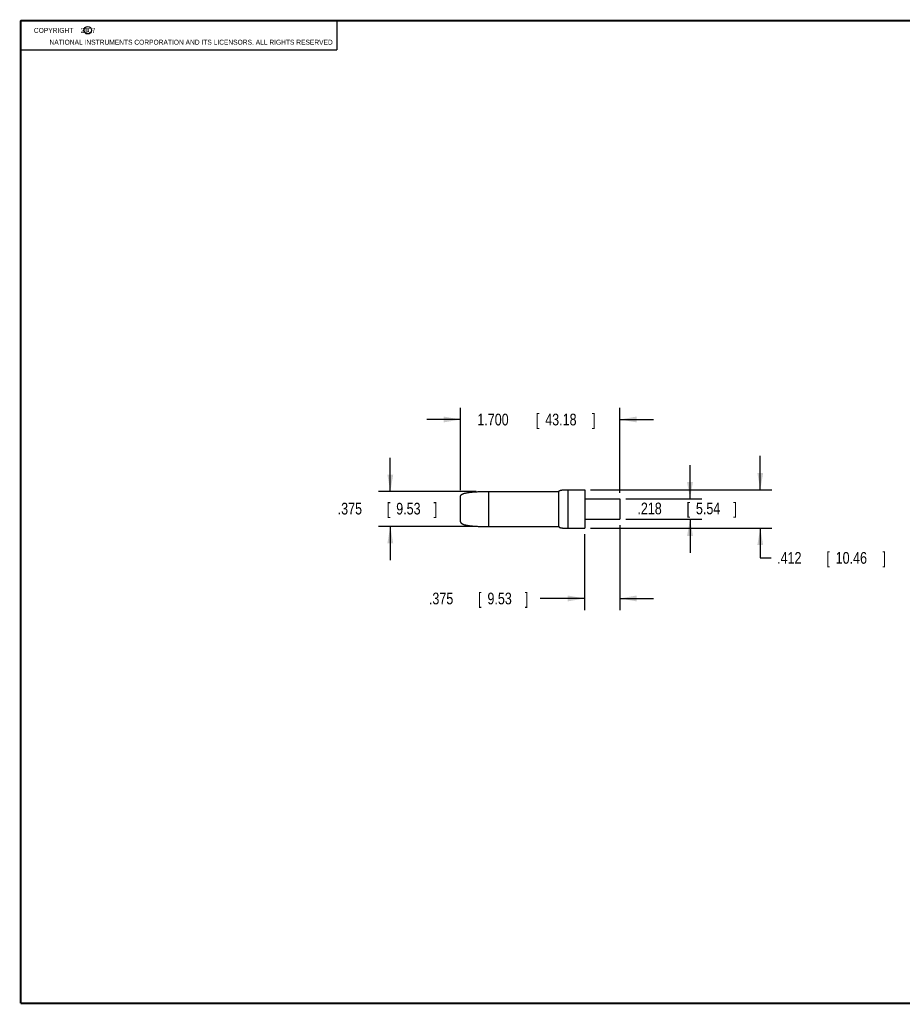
# Model space of a CAD drawing. Header units: inches. Extents: x 0.2 to 16.8, y 0.1 to 10.8.
# Tile 1 of 9: x 0.2 to 9.7, y 0.2 to 10.8. Entities that reach past the tile are written whole.
import ezdxf

# ---------------------------------------------------------------- set-up
doc = ezdxf.new("R2010")
doc.units = ezdxf.units.IN
doc.header["$LTSCALE"] = 0.935
doc.header["$MEASUREMENT"] = 0
doc.layers.get('0').update_dxf_attribs({"linetype": 'CONTINUOUS'})
doc.layers.add('DIMENSIONS', color=7, linetype='CONTINUOUS')
doc.styles.get("Standard").update_dxf_attribs({"font": 'txt', "width": 0.8})
doc.dimstyles.new('DIMSTYLE_1', dxfattribs={"dimtxt": 0.125, "dimasz": 0.18, "dimexe": 0.18, "dimexo": 0.0625, "dimgap": 0.09, "dimtad": 0, "dimtih": 1, "dimtoh": 1, "dimdec": 3, "dimzin": 4, "dimdsep": 46, "dimtxsty": 'STANDARD', "dimblk": '_FILLED', "dimblk1": '_FILLED', "dimblk2": '_FILLED', "dimcen": 0.09, "dimadec": 0, "dimazin": 0, "dimtp": 0.01, "dimtm": 0.01, "dimtfac": 1, "dimtdec": 3, "dimtofl": 0, "dimtmove": 0, "dimatfit": 3, "dimldrblk": '_FILLED', "dimfxl": 1, "dimtolj": 1, "dimtzin": 4, "dimarcsym": 0})

# ---------------------------------------------------------------- blocks, each defined once
blk = doc.blocks.new('_FILLED')
at = {"color": 0, "linetype": 'BYBLOCK'}
blk.add_solid([(0, 0), (-1, 0.174), (-1, -0.174)], dxfattribs=at)
blk = doc.blocks.new('*D0')
at = {"layer": 'DIMENSIONS', "color": 2, "linetype": 'CONTINUOUS'}
for p, q in [((4.947, 5.741), (4.947, 6.622)), ((6.647, 5.712), (6.647, 6.622)), ((4.947, 6.497), (4.587, 6.497)), ((6.647, 6.497), (7.007, 6.497))]:
    blk.add_line(p, q, dxfattribs=at)
at = {"layer": 'DIMENSIONS', "color": 2, "linetype": 'CONTINUOUS', "xscale": 0.18, "yscale": 0.18, "zscale": 0.18}
blk.add_blockref('_FILLED', (4.947, 6.497), dxfattribs=at)
at = {"layer": 'DIMENSIONS', "color": 2, "linetype": 'CONTINUOUS', "xscale": 0.18, "yscale": 0.18, "zscale": 0.18, "rotation": 180}
blk.add_blockref('_FILLED', (6.647, 6.497), dxfattribs=at)
at = {"layer": 'DIMENSIONS', "color": 2, "linetype": 'CONTINUOUS', "width": 0.8}
for s, p in [('1.700', (5.126, 6.434)), ('[', (5.751, 6.434)), ('43.18', (5.851, 6.434)), (']', (6.351, 6.434))]:
    blk.add_text(s, height=0.125, dxfattribs=at).set_placement(p)
blk = doc.blocks.new('*D1')
at = {"layer": 'DIMENSIONS', "color": 2, "linetype": 'CONTINUOUS'}
for p, q in [((6.647, 5.369), (6.647, 4.46)), ((6.272, 5.272), (6.272, 4.46)), ((6.272, 4.585), (5.797, 4.585)), ((6.647, 4.585), (7.007, 4.585))]:
    blk.add_line(p, q, dxfattribs=at)
at = {"layer": 'DIMENSIONS', "color": 2, "linetype": 'CONTINUOUS', "xscale": 0.18, "yscale": 0.18, "zscale": 0.18}
blk.add_blockref('_FILLED', (6.272, 4.585), dxfattribs=at)
at = {"layer": 'DIMENSIONS', "color": 2, "linetype": 'CONTINUOUS', "xscale": 0.18, "yscale": 0.18, "zscale": 0.18, "rotation": 180}
blk.add_blockref('_FILLED', (6.647, 4.585), dxfattribs=at)
at = {"layer": 'DIMENSIONS', "color": 2, "linetype": 'CONTINUOUS', "width": 0.8}
for s, p in [('.375', (4.609, 4.522)), ('[', (5.134, 4.522)), ('9.53', (5.234, 4.522)), (']', (5.634, 4.522))]:
    blk.add_text(s, height=0.125, dxfattribs=at).set_placement(p)
blk = doc.blocks.new('*D2')
at = {"layer": 'DIMENSIONS', "color": 2, "linetype": 'CONTINUOUS'}
for p, q in [((8.147, 5.747), (8.147, 6.107)), ((6.335, 5.747), (8.272, 5.747)), ((6.335, 5.335), (8.272, 5.335)), ((8.147, 5.335), (8.147, 5.019)), ((8.147, 5.019), (8.265, 5.019))]:
    blk.add_line(p, q, dxfattribs=at)
at = {"layer": 'DIMENSIONS', "color": 2, "linetype": 'CONTINUOUS', "xscale": 0.18, "yscale": 0.18, "zscale": 0.18}
for p, rotation in [((8.147, 5.747), 270), ((8.147, 5.335), 90)]:
    blk.add_blockref('_FILLED', p, dxfattribs=dict(at, rotation=rotation))
at = {"layer": 'DIMENSIONS', "color": 2, "linetype": 'CONTINUOUS', "width": 0.8}
for s, p in [('.412', (8.327, 4.956)), ('[', (8.852, 4.956)), ('10.46', (8.952, 4.956)), (']', (9.452, 4.956))]:
    blk.add_text(s, height=0.125, dxfattribs=at).set_placement(p)
blk = doc.blocks.new('*D3')
at = {"layer": 'DIMENSIONS', "color": 2, "linetype": 'CONTINUOUS'}
for p, q in [((7.397, 5.65), (7.397, 6.01)), ((6.71, 5.65), (7.522, 5.65)), ((6.71, 5.432), (7.522, 5.432)), ((7.397, 5.432), (7.397, 5.072))]:
    blk.add_line(p, q, dxfattribs=at)
at = {"layer": 'DIMENSIONS', "color": 2, "linetype": 'CONTINUOUS', "xscale": 0.18, "yscale": 0.18, "zscale": 0.18}
for p, rotation in [((7.397, 5.65), 270), ((7.397, 5.432), 90)]:
    blk.add_blockref('_FILLED', p, dxfattribs=dict(at, rotation=rotation))
at = {"layer": 'DIMENSIONS', "color": 2, "linetype": 'CONTINUOUS', "width": 0.8}
for s, p in [('.218', (6.835, 5.484)), ('[', (7.36, 5.484)), ('5.54', (7.46, 5.484)), (']', (7.86, 5.484))]:
    blk.add_text(s, height=0.125, dxfattribs=at).set_placement(p)
blk = doc.blocks.new('*D4')
at = {"layer": 'DIMENSIONS', "color": 2, "linetype": 'CONTINUOUS'}
for p, q in [((4.197, 5.728), (4.197, 6.088)), ((5.112, 5.728), (4.072, 5.728)), ((5.102, 5.353), (4.072, 5.353)), ((4.197, 5.353), (4.197, 4.993))]:
    blk.add_line(p, q, dxfattribs=at)
at = {"layer": 'DIMENSIONS', "color": 2, "linetype": 'CONTINUOUS', "xscale": 0.18, "yscale": 0.18, "zscale": 0.18}
for p, rotation in [((4.197, 5.728), 270), ((4.197, 5.353), 90)]:
    blk.add_blockref('_FILLED', p, dxfattribs=dict(at, rotation=rotation))
at = {"layer": 'DIMENSIONS', "color": 2, "linetype": 'CONTINUOUS', "width": 0.8}
for s, p in [('.375', (3.635, 5.482)), ('[', (4.16, 5.482)), ('9.53', (4.26, 5.482)), (']', (4.66, 5.482))]:
    blk.add_text(s, height=0.125, dxfattribs=at).set_placement(p)

msp = doc.modelspace()

# ---------------------------------------------------------------- linework, layer by layer
at = {"color": 2, "linetype": 'CONTINUOUS'}
for p, q in [((0.25, 10.7586), (3.625, 10.7586)), ((0.25, 10.7586), (0.25, 10.4456)), ((3.625, 10.7586), (3.625, 10.4456)), ((0.25, 10.4456), (3.625, 10.4456))]:
    msp.add_line(p, q, dxfattribs=at)
at = {"color": 7, "linetype": 'CONTINUOUS'}
for p, q in [((5.2472, 5.3532), (5.2472, 5.7282)), ((5.2472, 5.7282), (5.9972, 5.7282)), ((5.9972, 5.3527), (5.9972, 5.7287)), ((6.0972, 5.7467), (6.2722, 5.7467)), ((6.0972, 5.3347), (6.0972, 5.7467)), ((6.2722, 5.7467), (6.2722, 5.3347)), ((4.9472, 5.4032), (4.9472, 5.6782)), ((6.2722, 5.6497), (6.6472, 5.6497)), ((6.6472, 5.6497), (6.6472, 5.4317)), ((6.2722, 5.4317), (6.6472, 5.4317)), ((5.2472, 5.3532), (5.9972, 5.3532)), ((6.0972, 5.3347), (6.2722, 5.3347))]:
    msp.add_line(p, q, dxfattribs=at)
at = {"color": 7, "linetype": 'CONTINUOUS', "const_width": 0.02}
for points in [[(0.25, 10.7586), (0.25, 0.2586)], [(16.75, 10.7586), (0.25, 10.7586)], [(0.25, 0.2586), (16.75, 0.2586)]]:
    msp.add_lwpolyline(points, dxfattribs=at)
at = {"color": 2, "linetype": 'CONTINUOUS'}
msp.add_circle((0.9659, 10.6562), 0.0403, dxfattribs=at)
at = {"color": 7, "linetype": 'CONTINUOUS'}
for points, knots in [([(4.9472, 5.6782), (4.9472, 5.6801), (4.9479, 5.684), (4.9511, 5.6895), (4.9561, 5.6943), (4.9625, 5.6985), (4.9702, 5.7022), (4.979, 5.7056), (4.9889, 5.7087), (4.9999, 5.7114), (5.012, 5.714), (5.0253, 5.7163), (5.0398, 5.7184), (5.0558, 5.7203), (5.0731, 5.7221), (5.0921, 5.7236), (5.1128, 5.725), (5.1354, 5.7261), (5.16, 5.727), (5.1869, 5.7277), (5.2162, 5.7281), (5.2365, 5.7282), (5.2472, 5.7282)], [0, 0, 0, 0, 0.0180152, 0.0372914, 0.0591294, 0.0835589, 0.1106667, 0.1405611, 0.1733905, 0.2093327, 0.2485933, 0.2914116, 0.3380805, 0.3889421, 0.4443699, 0.5047731, 0.5705996, 0.6423404, 0.720533, 0.8057665, 0.8986891, 1, 1, 1, 1]), ([(5.9972, 5.7287), (5.9972, 5.7296), (5.9976, 5.7316), (5.9995, 5.734), (6.0023, 5.736), (6.0056, 5.7377), (6.0095, 5.7392), (6.0138, 5.7405), (6.0186, 5.7416), (6.0239, 5.7425), (6.0296, 5.7434), (6.0359, 5.7442), (6.0427, 5.7448), (6.0501, 5.7454), (6.0581, 5.7459), (6.0668, 5.7462), (6.0762, 5.7465), (6.0864, 5.7467), (6.0935, 5.7467), (6.0972, 5.7467)], [0, 0, 0, 0, 0.0261527, 0.05476, 0.0868282, 0.1223471, 0.1613965, 0.2041209, 0.2507157, 0.3014158, 0.3564907, 0.4162414, 0.4810039, 0.5511681, 0.6271792, 0.7095201, 0.7987157, 0.895338, 1, 1, 1, 1]), ([(4.9472, 5.4032), (4.9472, 5.4013), (4.9479, 5.3974), (4.9511, 5.392), (4.9561, 5.3872), (4.9625, 5.3829), (4.9702, 5.3792), (4.979, 5.3758), (4.9889, 5.3728), (4.9999, 5.37), (5.012, 5.3675), (5.0253, 5.3651), (5.0398, 5.363), (5.0558, 5.3611), (5.0731, 5.3593), (5.0921, 5.3578), (5.1128, 5.3565), (5.1354, 5.3553), (5.16, 5.3544), (5.1869, 5.3537), (5.2162, 5.3533), (5.2365, 5.3532), (5.2472, 5.3532)], [0, 0, 0, 0, 0.0180152, 0.0372914, 0.0591294, 0.0835589, 0.1106667, 0.1405611, 0.1733905, 0.2093327, 0.2485933, 0.2914116, 0.3380805, 0.3889421, 0.4443699, 0.5047731, 0.5705996, 0.6423404, 0.720533, 0.8057665, 0.8986891, 1, 1, 1, 1]), ([(5.9972, 5.3527), (5.9972, 5.3518), (5.9976, 5.3498), (5.9995, 5.3474), (6.0023, 5.3454), (6.0056, 5.3437), (6.0095, 5.3422), (6.0138, 5.341), (6.0186, 5.3399), (6.0239, 5.3389), (6.0296, 5.338), (6.0359, 5.3373), (6.0427, 5.3366), (6.0501, 5.336), (6.0581, 5.3356), (6.0668, 5.3352), (6.0762, 5.3349), (6.0864, 5.3347), (6.0935, 5.3347), (6.0972, 5.3347)], [0, 0, 0, 0, 0.0261527, 0.05476, 0.0868282, 0.1223471, 0.1613965, 0.2041209, 0.2507157, 0.3014158, 0.3564907, 0.4162414, 0.4810039, 0.5511681, 0.6271792, 0.7095201, 0.7987157, 0.895338, 1, 1, 1, 1])]:
    msp.add_open_spline(points, degree=3, knots=knots, dxfattribs=at)

# ---------------------------------------------------------------- texts
at = {"color": 2, "linetype": 'CONTINUOUS', "width": 0.8}
for s, p in [('c', (0.946, 10.6363)), ('NATIONAL INSTRUMENTS CORPORATION AND ITS LICENSORS. ALL RIGHTS RESERVED', (0.5583, 10.5016))]:
    msp.add_text(s, height=0.053, dxfattribs=at).set_placement(p)
at = {"color": 2, "linetype": 'CONTINUOUS', "insert": (0.3125, 10.6805), "char_height": 0.053, "width": 0.8904, "attachment_point": 1}
msp.add_mtext('    COPYRIGHT    2007', dxfattribs=at)

# ---------------------------------------------------------------- dimensions: what is measured, and where the dimension line sits
at = {"layer": 'DIMENSIONS', "color": 2, "linetype": 'CONTINUOUS'}
dim = msp.add_linear_dim(base=(6.6472, 6.4967), p1=(4.9472, 5.7407), p2=(6.6472, 5.7122), dimstyle='DIMSTYLE_1', dxfattribs=at)
dim.commit()
dim.dimension.update_dxf_attribs({"geometry": '*D0', "text_midpoint": (5.7882, 6.4967), "dimtype": 160})
for base, p1, p2, angle, picture, middle in [((8.1472, 5.3347), (6.3347, 5.7467), (6.3347, 5.3347), 270, '*D2', (8.9397, 5.0189)), ((4.1972, 5.7282), (5.1017, 5.3532), (5.1117, 5.7282), 90, '*D4', (4.1972, 5.5447)), ((7.3972, 5.4317), (6.7097, 5.6497), (6.7097, 5.4317), 270, '*D3', (7.3972, 5.5467)), ((6.2722, 4.5847), (6.6472, 5.3692), (6.2722, 5.2722), 180, '*D1', (5.1718, 4.5847))]:
    dim = msp.add_linear_dim(base=base, p1=p1, p2=p2, angle=angle, dimstyle='DIMSTYLE_1', dxfattribs=at)
    dim.commit()
    dim.dimension.update_dxf_attribs({"geometry": picture, "text_midpoint": middle, "dimtype": 160})

doc.saveas('drawing.dxf')
